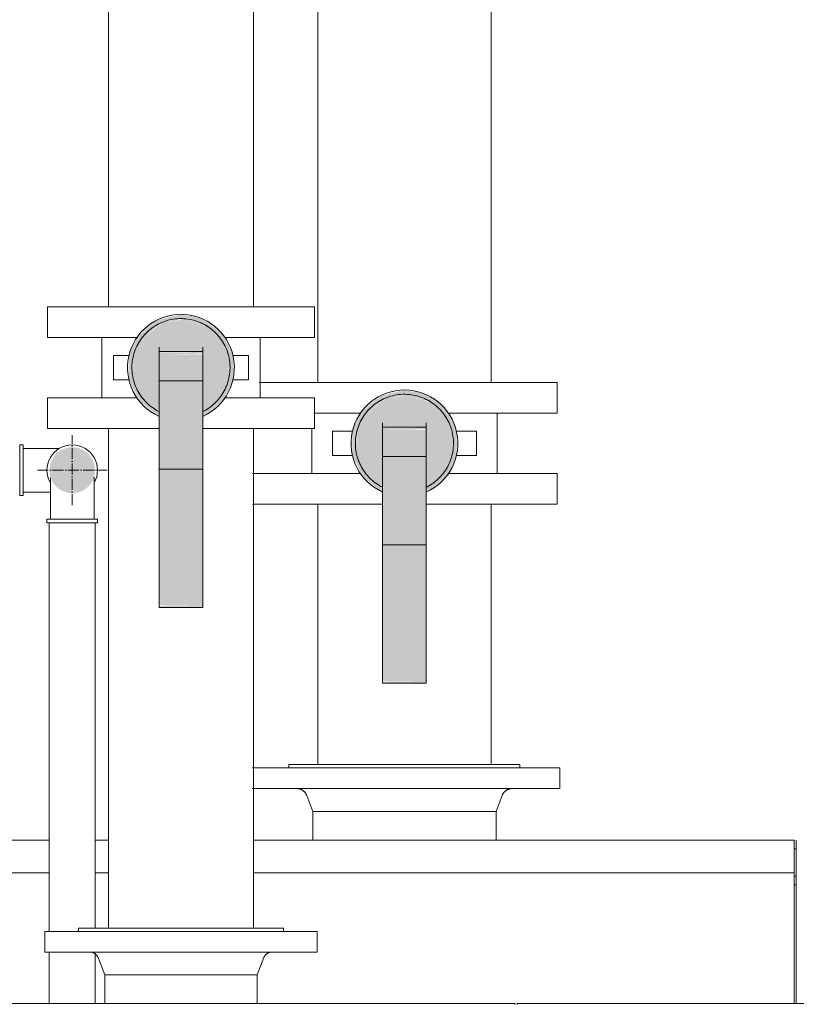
# Model space of a CAD drawing. Header units: metres. Extents: x -54598 to 1827199, y -329446 to -256744.
# Tile 164 of 256: x 115032 to 117882, y -300420 to -296808. Entities that reach past the tile are written whole.
import ezdxf

# ---------------------------------------------------------------- set-up
doc = ezdxf.new("R2010")
doc.units = ezdxf.units.M
doc.linetypes.add('ADSK_Осевая', pattern=[14, 10, -2, 0, -2])
for name, color, linetype, lineweight in [('M-EQPM', 7, 'Continuous', 20), ('P-PIPE', 7, 'Continuous', 20), ('P-PIPE-CNTR', 7, 'ADSK_Осевая', 20)]:
    doc.layers.add(name, color=color, linetype=linetype, lineweight=lineweight)
doc.styles.add('ISO_1.0', font='isocpeur.ttf')

# ---------------------------------------------------------------- blocks, each defined once
blk = doc.blocks.new('PREXTHERM RSW 1890 - PREXTHERM RSW 1890-566327-Разрез 5')
at = {"layer": 'M-EQPM'}
for p, q in [((-8994.79, 1727.04), (-8712.59, 1727.04)), ((-8961.09, 1730.04), (-8961.09, 1727.04)), ((-8961.09, 1730.04), (-8749.09, 1730.04)), ((-8749.09, 1727.04), (-8749.09, 1730.04)), ((-8712.59, 1708.04), (-8712.59, 1727.04)), ((-8994.79, 1708.04), (-8712.59, 1708.04)), ((-8944.66, 1701.5), (-8939.26, 1687.04)), ((-8770.93, 1687.04), (-8765.52, 1701.5)), ((-8770.93, 1687.04), (-8939.26, 1687.04)), ((-8939.24, 1687.04), (-8939.24, 1660.8)), ((-8934.17, 1687.04), (-8919.57, 1687.04)), ((-8919.56, 1687.04), (-8897.18, 1687.04)), ((-8897.17, 1687.04), (-8869.71, 1687.04)), ((-8869.71, 1687.04), (-8840.48, 1687.04)), ((-8840.48, 1687.04), (-8813.02, 1687.04)), ((-8813.01, 1687.04), (-8790.63, 1687.04)), ((-8790.62, 1687.04), (-8776.02, 1687.04)), ((-8770.94, 1660.8), (-8770.94, 1687.04)), ((-9180.97, 1660.8), (-9481.09, 1660.8)), ((-9126.58, 1660.8), (-9138.67, 1660.8)), ((-8497.59, 1660.8), (-8993.58, 1660.8)), ((-8497.59, 1660.8), (-8497.59, 1660)), ((-8497.59, 1660), (-8497.59, 1631.59)), ((-8495.6, 1660), (-8495.6, 1660.8)), ((-8495.6, 1631.59), (-8495.6, 1660)), ((-8495.6, 1652.64), (-8497.59, 1652.64)), ((-9180.97, 1630.8), (-9481.09, 1630.8)), ((-9481.09, 1630.8), (-9180.97, 1630.8)), ((-9126.58, 1630.8), (-9138.67, 1630.8)), ((-9138.67, 1630.8), (-9126.58, 1630.8)), ((-8497.59, 1630.8), (-8993.58, 1630.8)), ((-8993.58, 1630.8), (-8497.59, 1630.8)), ((-8497.59, 1631.59), (-8497.59, 1630.8)), ((-8497.59, 1630.8), (-8497.59, 1630)), ((-8497.59, 1630), (-8497.59, 1510.57)), ((-8495.6, 1627.64), (-8497.59, 1627.64)), ((-8495.6, 1630.8), (-8495.6, 1631.59)), ((-8495.6, 1630), (-8495.6, 1630.8)), ((-8495.6, 1510.57), (-8495.6, 1630)), ((-8495.6, 1619.8), (-8497.59, 1619.8))]:
    blk.add_line(p, q, dxfattribs=at)
at = {"layer": 'M-EQPM', "flags": 128}
for points in [[(-8944.66, 1701.5), (-8944.81, 1701.87), (-8944.97, 1702.24), (-8945.15, 1702.6), (-8945.34, 1702.95), (-8945.55, 1703.29), (-8945.76, 1703.63), (-8946, 1703.95), (-8946.24, 1704.27), (-8946.5, 1704.58), (-8946.77, 1704.87), (-8947.05, 1705.16), (-8947.34, 1705.43), (-8947.64, 1705.69), (-8947.95, 1705.94), (-8948.28, 1706.18), (-8948.61, 1706.4), (-8948.95, 1706.61), (-8949.3, 1706.81), (-8949.65, 1706.99), (-8950.02, 1707.16), (-8950.39, 1707.31), (-8950.76, 1707.45), (-8951.14, 1707.57), (-8951.53, 1707.68), (-8951.92, 1707.77), (-8952.31, 1707.85), (-8952.7, 1707.91), (-8953.1, 1707.96), (-8953.5, 1707.99), (-8953.9, 1708), (-8954.03, 1708)], [(-8756.16, 1708), (-8756.56, 1707.99), (-8756.95, 1707.97), (-8757.35, 1707.93), (-8757.75, 1707.87), (-8758.14, 1707.8), (-8758.53, 1707.71), (-8758.92, 1707.61), (-8759.3, 1707.49), (-8759.68, 1707.36), (-8760.05, 1707.21), (-8760.41, 1707.05), (-8760.77, 1706.87), (-8761.12, 1706.68), (-8761.47, 1706.47), (-8761.8, 1706.25), (-8762.13, 1706.02), (-8762.44, 1705.78), (-8762.75, 1705.52), (-8763.04, 1705.25), (-8763.33, 1704.97), (-8763.6, 1704.67), (-8763.86, 1704.37), (-8764.11, 1704.06), (-8764.35, 1703.74), (-8764.57, 1703.4), (-8764.78, 1703.06), (-8764.98, 1702.71), (-8765.16, 1702.36), (-8765.32, 1701.99), (-8765.48, 1701.62), (-8765.52, 1701.5)]]:
    blk.add_lwpolyline(points, dxfattribs=at)
blk = doc.blocks.new('Tecofi_VPI4448-02_Затвор дисковый поворотный с ручкой - Затвор дисковый поворотный_VPI 4448-02-733563-Разрез 5')
at = {"layer": 'P-PIPE'}
h = blk.add_hatch(color=37, dxfattribs=at)
h.paths.add_polyline_path([(-8902.86, 2013.74), (-8903.36, 2026.73), (-8903.5, 2024.58), (-8903.17, 2019.16)])
h.paths.add_polyline_path([(-8893.4, 1994.09), (-8902, 2011.11), (-8898.34, 2002.14), (-8895.77, 1997.83), (-8894.06, 1995.15)])
h.paths.add_polyline_path([(-8876.35, 1980.5), (-8890.02, 1990.69), (-8883.02, 1984.57), (-8876.59, 1980.64)])
h.paths.add_polyline_path([(-8875.09, 1980.03), (-8875.09, 1980.21), (-8876.35, 1980.5)])
h.paths.add_polyline_path([(-8902.86, 2035.55), (-8894.64, 2052.62), (-8899.09, 2045.61), (-8901.19, 2040.46), (-8902.07, 2037.9)])
h.paths.add_polyline_path([(-8893.4, 2055.19), (-8880.5, 2066.12), (-8885.44, 2062.75), (-8890.8, 2057.85), (-8893.2, 2055.4)])
h.paths.add_polyline_path([(-8876.35, 2068.79), (-8861.84, 2072.67), (-8865.11, 2072.4), (-8874.03, 2069.64)])
h = blk.add_hatch(color=37, dxfattribs=at)
h.paths.add_polyline_path([(-8865.91, 2068.06), (-8865.37, 2067.81), (-8865.37, 2068.14)])
h.paths.add_polyline_path([(-8875.09, 1980.21), (-8875.54, 1984.91), (-8883.13, 1989.96), (-8888.26, 1994.59), (-8889.91, 1996.6), (-8892.17, 1999.66), (-8895.07, 2005.39), (-8898.06, 2011.58), (-8900.09, 2024.64), (-8899.19, 2030.14), (-8897.19, 2039.68), (-8891.19, 2051.07), (-8887.75, 2055.39), (-8880.43, 2061.41), (-8868.98, 2067.35), (-8858.82, 2069.18), (-8855.09, 2069.64), (-8855.09, 2073.64), (-8877.09, 2068.2), (-8893.77, 2054.43), (-8902.86, 2035.55), (-8902.86, 2013.74), (-8893.2, 1993.93), (-8876.35, 1980.5)])
h = blk.add_hatch(color=37, dxfattribs=at)
h.paths.add_polyline_path([(-8875.09, 1985.91), (-8875.09, 1986), (-8876.35, 1986.09)])
h.paths.add_polyline_path([(-8899.65, 2024.03), (-8898.93, 2025.26), (-8899.63, 2024.09)])
h.paths.add_polyline_path([(-8855.09, 2069.14), (-8855.09, 2069.64), (-8856.89, 2069.16)])
h = blk.add_hatch(color=37, dxfattribs=at)
h.paths.add_polyline_path([(-8877.98, 1986.32), (-8877.09, 1986.54), (-8893.2, 2002.64), (-8899.09, 2024.64), (-8899.65, 2024.03), (-8899.09, 2017.49), (-8897.44, 2010.49), (-8891.51, 1998.35), (-8885, 1991.43), (-8878.32, 1986.54)])
h.paths.add_polyline_path([(-8875.09, 1984.67), (-8875.09, 1985.91), (-8877.09, 1985.81), (-8875.54, 1984.91)])
h.paths.add_polyline_path([(-8861.89, 2068.63), (-8862.13, 2068.96), (-8865.91, 2068.06)])
h.paths.add_polyline_path([(-8877.63, 2062.96), (-8870.29, 2064.57), (-8855.09, 2069.14), (-8861.84, 2068.64), (-8870.29, 2066.55), (-8872.34, 2066.09), (-8875.54, 2064.38)])
h.paths.add_polyline_path([(-8899.65, 2024.03), (-8897.62, 2030.14), (-8892.9, 2046.94), (-8877.63, 2062.96), (-8882.77, 2059.7), (-8888.25, 2054.67), (-8895.23, 2044.54), (-8896.48, 2041.14), (-8898.24, 2036.5), (-8898.9, 2031.81), (-8899.65, 2024.64)])
for points in [[(-8875.09, 1986), (-8875.09, 2043.34), (-8855.09, 2043.34), (-8855.09, 2068.64), (-8877.09, 2062.75), (-8893.2, 2046.64), (-8899.09, 2024.64), (-8893.2, 2002.64), (-8877.09, 1986.54)], [(-8835.09, 1980.21), (-8833.07, 1981.11), (-8816.78, 1994.09), (-8807.32, 2013.74), (-8807.32, 2035.55), (-8816.99, 2055.36), (-8833.83, 2068.79), (-8855.09, 2073.64), (-8855.09, 2069.64), (-8850.99, 2069.14), (-8837.41, 2065.86), (-8828.88, 2060.74), (-8821.91, 2054.67), (-8820.27, 2052.68), (-8818.02, 2049.62), (-8815.11, 2043.89), (-8812.12, 2037.71), (-8810.09, 2024.64), (-8810.54, 2021.77), (-8813, 2009.61), (-8818.74, 1998.62), (-8822.44, 1993.9), (-8829.76, 1987.88), (-8835.09, 1984.67), (-8835.09, 1980.45)], [(-8835.09, 1986), (-8833.07, 1986.57), (-8816.99, 2002.64), (-8811.09, 2024.64), (-8816.99, 2046.64), (-8833.09, 2062.75), (-8855.09, 2068.64), (-8855.09, 2043.34), (-8835.09, 2043.34), (-8835.09, 1990)], [(-8835.09, 2039.59), (-8835.09, 2043.34), (-8875.09, 2043.34), (-8875.09, 2039.59)], [(-8835.09, 2038.94), (-8835.09, 2039.59), (-8875.09, 2039.59), (-8875.09, 2038.94)], [(-8875.09, 2036.95), (-8835.09, 2037.45), (-8835.09, 2038.94), (-8875.09, 2038.64), (-8875.09, 2037.45)], [(-8835.09, 2012.64), (-8835.09, 2036.95), (-8875.09, 2036.95), (-8875.09, 2012.64)], [(-8835.09, 1931.64), (-8835.09, 2012.64), (-8875.09, 2012.64), (-8875.09, 1931.64)], [(-8875.09, 1806.64), (-8835.09, 1806.64), (-8835.09, 1931.64), (-8875.09, 1931.64), (-8875.09, 1914.97)], [(-8835.09, 1804.64), (-8835.09, 1806.64), (-8875.09, 1806.13), (-8875.09, 1804.64)]]:
    blk.add_hatch(color=37, dxfattribs=at).paths.add_polyline_path(points)
h = blk.add_hatch(color=37, dxfattribs=at)
h.paths.add_polyline_path([(-8835.09, 1984.67), (-8833.07, 1986.24), (-8835.09, 1985.92), (-8835.09, 1984.73)])
h.paths.add_polyline_path([(-8810.54, 2025.25), (-8811.09, 2031.8), (-8812.74, 2038.79), (-8818.68, 2050.94), (-8825.19, 2057.85), (-8832.21, 2062.97), (-8833.07, 2062.72), (-8816.99, 2046.64), (-8811.09, 2024.64)])
h.paths.add_polyline_path([(-8832.55, 1986.32), (-8827.42, 1989.59), (-8822.44, 1993.9), (-8814.95, 2004.74), (-8813.71, 2008.14), (-8811.95, 2012.79), (-8811.29, 2017.48), (-8810.54, 2024.64), (-8811.09, 2023.81), (-8812.57, 2019.14), (-8817.29, 2002.34), (-8833.07, 1986.53)])
h.paths.add_polyline_path([(-8832.21, 2062.97), (-8837.41, 2065.86), (-8852.33, 2069.43), (-8855.09, 2069.35), (-8855.09, 2068.64), (-8833.07, 2063.09)])
h = blk.add_hatch(color=37, dxfattribs=at)
h.paths.add_polyline_path([(-8832.62, 1981.46), (-8824.75, 1986.54), (-8819.39, 1991.43), (-8818.84, 1992.45), (-8832.59, 1981.48)])
h.paths.add_polyline_path([(-8815.54, 1996.67), (-8811.09, 2003.68), (-8808.99, 2008.83), (-8808.45, 2011.39), (-8814.52, 1998.79)])
h.paths.add_polyline_path([(-8807.32, 2017.19), (-8806.68, 2024.71), (-8807.32, 2026.73), (-8807.32, 2019.19)])
h.paths.add_polyline_path([(-8807.32, 2035.55), (-8811.09, 2045.6), (-8814.42, 2051.46), (-8815.41, 2052.34), (-8808.19, 2037.34)])
h.paths.add_polyline_path([(-8816.78, 2055.19), (-8824.76, 2062.75), (-8829.57, 2066.17), (-8831.72, 2067.11), (-8816.99, 2055.36)])
h.paths.add_polyline_path([(-8833.83, 2068.79), (-8845.07, 2072.4), (-8848.35, 2072.1), (-8837.57, 2069.64)])
h = blk.add_hatch(color=37, dxfattribs=at)
h.paths.add_polyline_path([(-8834.13, 1985.26), (-8831.94, 1986.32), (-8833.16, 1985.92), (-8833.83, 1985.46)])
h.paths.add_polyline_path([(-8817.17, 2001.1), (-8815.99, 2002.64), (-8816.78, 2001.73), (-8816.99, 2001.39)])
h.paths.add_polyline_path([(-8810.54, 2022.99), (-8810.32, 2025.49), (-8810.54, 2024.41)])
h.paths.add_polyline_path([(-8815.42, 2044.52), (-8816.78, 2047.8), (-8816.25, 2046.64), (-8815.85, 2045.39)])
h.paths.add_polyline_path([(-8831.48, 2062.51), (-8833.09, 2063.75), (-8832.21, 2062.97), (-8831.87, 2062.75)])
h.paths.add_polyline_path([(-8833.09, 2062.75), (-8833.62, 2063.17), (-8833.83, 2062.95)])
at = {"layer": 'P-PIPE', "color": 1}
for p, q in [((-8770.09, 1996.89), (-8770.09, 2052.39)), ((-8875.09, 2039.59), (-8875.09, 2043.34)), ((-8835.09, 2043.34), (-8835.09, 2039.59)), ((-8940.09, 2038.31), (-8940.09, 1996.89)), ((-8921.09, 2035.74), (-8921.09, 2013.54)), ((-8921.09, 2035.74), (-8906.09, 2035.74)), ((-8906.09, 2035.74), (-8902.72, 2035.74)), ((-8875.09, 2038.94), (-8875.09, 2039.59)), ((-8835.09, 2039.59), (-8875.09, 2039.59)), ((-8875.09, 2036.95), (-8875.09, 2038.94)), ((-8875.09, 2012.64), (-8875.09, 2036.95)), ((-8835.09, 2039.59), (-8835.09, 2038.94)), ((-8835.09, 2038.94), (-8835.09, 2036.95)), ((-8835.09, 2036.95), (-8835.09, 2012.64)), ((-8807.47, 2035.74), (-8804.09, 2035.74)), ((-8804.09, 2035.74), (-8789.09, 2035.74)), ((-8789.09, 2013.54), (-8789.09, 2035.74)), ((-8906.09, 2013.54), (-8921.09, 2013.54)), ((-8902.72, 2013.54), (-8906.09, 2013.54)), ((-8875.09, 1931.64), (-8875.09, 2012.64)), ((-8835.09, 2012.64), (-8875.09, 2012.64)), ((-8835.09, 2012.64), (-8835.09, 1931.64)), ((-8804.09, 2013.54), (-8807.47, 2013.54)), ((-8789.09, 2013.54), (-8804.09, 2013.54)), ((-8875.09, 1806.64), (-8875.09, 1931.64)), ((-8875.09, 1931.64), (-8835.09, 1931.64)), ((-8835.09, 1931.64), (-8835.09, 1806.64)), ((-8875.09, 1804.64), (-8875.09, 1806.64)), ((-8835.09, 1806.64), (-8835.09, 1804.64)), ((-8875.09, 1804.64), (-8835.09, 1804.64))]:
    blk.add_line(p, q, dxfattribs=at)
at = {"layer": 'P-PIPE', "color": 1, "flags": 128}
for points in [[(-8855.09, 2069.64), (-8856.89, 2069.61), (-8858.69, 2069.5), (-8860.48, 2069.32), (-8862.26, 2069.07), (-8864.03, 2068.75), (-8865.79, 2068.35), (-8867.53, 2067.89), (-8869.25, 2067.36), (-8870.95, 2066.76), (-8872.62, 2066.09), (-8874.26, 2065.36), (-8875.87, 2064.56), (-8877.45, 2063.7), (-8879, 2062.77), (-8880.5, 2061.78), (-8881.97, 2060.74), (-8883.39, 2059.63), (-8884.77, 2058.47), (-8886.09, 2057.26), (-8887.37, 2056), (-8888.6, 2054.68), (-8889.78, 2053.32), (-8890.9, 2051.91), (-8891.96, 2050.45), (-8892.96, 2048.96), (-8893.9, 2047.42), (-8894.78, 2045.85), (-8895.6, 2044.25), (-8896.35, 2042.61), (-8897.04, 2040.95), (-8897.65, 2039.26), (-8898.2, 2037.55), (-8898.69, 2035.81), (-8899.1, 2034.06), (-8899.44, 2032.29), (-8899.71, 2030.51), (-8899.91, 2028.72), (-8900.04, 2026.93), (-8900.09, 2025.13), (-8900.07, 2023.33), (-8899.99, 2021.53), (-8899.83, 2019.74), (-8899.59, 2017.95), (-8899.29, 2016.18), (-8898.92, 2014.42), (-8898.47, 2012.68), (-8897.96, 2010.95), (-8897.38, 2009.25), (-8896.73, 2007.57), (-8896.01, 2005.92), (-8895.23, 2004.3), (-8894.38, 2002.71), (-8893.48, 2001.15), (-8892.51, 1999.64), (-8891.48, 1998.16), (-8890.39, 1996.73), (-8889.24, 1995.34), (-8888.04, 1994), (-8886.79, 1992.7), (-8885.49, 1991.46), (-8884.14, 1990.27), (-8882.74, 1989.14), (-8881.3, 1988.06), (-8879.81, 1987.04), (-8878.29, 1986.08), (-8876.73, 1985.19), (-8875.14, 1984.35)], [(-8835.09, 1984.34), (-8834.31, 1984.73), (-8832.73, 1985.59), (-8831.19, 1986.52), (-8829.68, 1987.5), (-8828.22, 1988.55), (-8826.8, 1989.65), (-8825.42, 1990.81), (-8824.09, 1992.03), (-8822.81, 1993.29), (-8821.58, 1994.61), (-8820.41, 1995.97), (-8819.29, 1997.38), (-8818.23, 1998.84), (-8817.23, 2000.33), (-8816.29, 2001.86), (-8815.41, 2003.43), (-8814.59, 2005.04), (-8813.84, 2006.67), (-8813.15, 2008.34), (-8812.53, 2010.03), (-8811.98, 2011.74), (-8811.5, 2013.48), (-8811.09, 2015.23), (-8810.75, 2016.99), (-8810.48, 2018.77), (-8810.28, 2020.56), (-8810.15, 2022.36), (-8810.1, 2024.16), (-8810.11, 2025.96), (-8810.2, 2027.76), (-8810.36, 2029.55), (-8810.59, 2031.33), (-8810.9, 2033.11), (-8811.27, 2034.87), (-8811.71, 2036.61), (-8812.23, 2038.34), (-8812.81, 2040.04), (-8813.46, 2041.72), (-8814.17, 2043.37), (-8814.96, 2044.99), (-8815.8, 2046.58), (-8816.71, 2048.13), (-8817.68, 2049.65), (-8818.71, 2051.13), (-8819.8, 2052.56), (-8820.94, 2053.95), (-8822.14, 2055.29), (-8823.39, 2056.58), (-8824.7, 2057.83), (-8826.05, 2059.02), (-8827.45, 2060.15), (-8828.89, 2061.23), (-8830.37, 2062.24), (-8831.9, 2063.2), (-8833.46, 2064.1), (-8835.05, 2064.93), (-8836.68, 2065.7), (-8838.34, 2066.41), (-8840.02, 2067.04), (-8841.73, 2067.61), (-8843.46, 2068.11), (-8845.2, 2068.54), (-8846.97, 2068.9), (-8848.74, 2069.19), (-8850.53, 2069.41), (-8852.32, 2069.56), (-8854.12, 2069.63), (-8855.09, 2069.64)]]:
    blk.add_lwpolyline(points, dxfattribs=at)
at = {"layer": 'P-PIPE', "color": 1}
for radius, start, end in [(49, 90, 245.81005), (45, 90, 92.40169), (49, 294.18995, 90), (45, 88.69128, 90), (45, 117.95382, 122.58795), (45, 57.98124, 61.82892), (45, 148.09931, 151.61524), (45, 26.49899, 31.71081), (45, 177.79535, 182.23716), (45, 357.79535, 2.23716), (45, 206.49899, 211.71081), (45, 328.09931, 331.61524), (45, 237.98124, 241.82892), (45, 297.95382, 302.58795)]:
    blk.add_arc((-8855.09, 2024.64), radius, start, end, dxfattribs=at)
blk = doc.blocks.new('VM_Фланец_ГОСТ 332591 - VM_Фланец_ГОСТ 33259-2015-733568-Разрез 5')
at = {"layer": 'P-PIPE'}
for p, q in [((-8988.28, 2080.39), (-8715.09, 2080.39)), ((-8715.09, 2052.39), (-8715.09, 2080.39)), ((-8894.96, 2052.39), (-8938.29, 2052.39)), ((-8715.09, 2052.39), (-8814.85, 2052.39))]:
    blk.add_line(p, q, dxfattribs=at)
blk = doc.blocks.new('VM_Фланец_ГОСТ 332591 - VM_Фланец_ГОСТ 33259-2015-V5-Разрез 5')
at = {"layer": 'P-PIPE'}
for p, q in [((-8994.61, 1996.89), (-8895.34, 1996.89)), ((-8815.22, 1996.89), (-8715.09, 1996.89)), ((-8715.09, 1968.89), (-8715.09, 1996.89)), ((-8875.25, 1968.89), (-8994.61, 1968.89)), ((-8715.09, 1968.89), (-8834.93, 1968.89))]:
    blk.add_line(p, q, dxfattribs=at)
blk = doc.blocks.new('PREXTHERM RSW 1250 - PREXTHERM RSW 1250-733596-Разрез 5')
at = {"layer": 'M-EQPM'}
for p, q in [((-9185.08, 1577), (-9185.08, 1558)), ((-9185.08, 1577), (-8935.08, 1577)), ((-9154.08, 1580), (-9154.08, 1577)), ((-9154.08, 1580), (-8966.08, 1580)), ((-8966.08, 1577), (-8966.08, 1580)), ((-8935.08, 1558), (-8935.08, 1577)), ((-9185.08, 1558), (-8935.08, 1558)), ((-9136.1, 1552.89), (-9129.93, 1537)), ((-8990.23, 1537), (-8984.06, 1552.89)), ((-9129.93, 1537), (-9129.93, 1510.8)), ((-9129.93, 1537), (-8990.23, 1537)), ((-9129.93, 1537), (-8990.23, 1537)), ((-8990.23, 1510.8), (-8990.23, 1537)), ((-8753.58, 1510.8), (-9763.58, 1510.8)), ((-8753.58, 1510.8), (-8753.58, 1510)), ((-7741.58, 1510.8), (-8751.58, 1510.8)), ((-8751.58, 1510), (-8751.58, 1510.8))]:
    blk.add_line(p, q, dxfattribs=at)
at = {"layer": 'M-EQPM', "flags": 128}
for points in [[(-9136.1, 1552.89), (-9136.22, 1553.19), (-9136.35, 1553.48), (-9136.5, 1553.77), (-9136.65, 1554.05), (-9136.82, 1554.32), (-9137, 1554.58), (-9137.19, 1554.84), (-9137.39, 1555.09), (-9137.6, 1555.34), (-9137.81, 1555.57), (-9138.04, 1555.8), (-9138.28, 1556.01), (-9138.52, 1556.22), (-9138.77, 1556.41), (-9139.03, 1556.6), (-9139.3, 1556.78), (-9139.58, 1556.94), (-9139.86, 1557.09), (-9140.14, 1557.24), (-9140.44, 1557.37), (-9140.73, 1557.49), (-9141.03, 1557.59), (-9141.34, 1557.69), (-9141.65, 1557.77), (-9141.96, 1557.84), (-9142.28, 1557.9), (-9142.59, 1557.94), (-9142.91, 1557.97), (-9143.23, 1557.99)], [(-8976.92, 1557.99), (-8977.24, 1557.97), (-8977.56, 1557.94), (-8977.88, 1557.9), (-8978.19, 1557.84), (-8978.5, 1557.77), (-8978.81, 1557.69), (-8979.12, 1557.59), (-8979.42, 1557.49), (-8979.72, 1557.37), (-8980.01, 1557.24), (-8980.3, 1557.1), (-8980.58, 1556.94), (-8980.85, 1556.78), (-8981.12, 1556.6), (-8981.38, 1556.42), (-8981.63, 1556.22), (-8981.88, 1556.01), (-8982.11, 1555.8), (-8982.34, 1555.57), (-8982.56, 1555.34), (-8982.77, 1555.1), (-8982.97, 1554.85), (-8983.16, 1554.59), (-8983.33, 1554.32), (-8983.5, 1554.05), (-8983.66, 1553.77), (-8983.8, 1553.49), (-8983.94, 1553.19), (-8984.06, 1552.9), (-8984.06, 1552.89)]]:
    blk.add_lwpolyline(points, dxfattribs=at)
blk = doc.blocks.new('Tecofi_VPI4448-02_Затвор дисковый поворотный с ручкой - Затвор дисковый поворотный_VPI 4448-02-733597-Разрез 5')
at = {"layer": 'P-PIPE'}
h = blk.add_hatch(color=37, dxfattribs=at)
h.paths.add_polyline_path([(-9107.85, 2083.15), (-9108.14, 2099.4), (-9108.49, 2093.99), (-9108.16, 2088.57)])
h.paths.add_polyline_path([(-9098.39, 2063.5), (-9106.99, 2080.52), (-9103.33, 2071.56), (-9100.75, 2067.24), (-9099.05, 2064.56)])
h.paths.add_polyline_path([(-9081.34, 2049.91), (-9095.01, 2060.11), (-9088.01, 2053.99), (-9081.58, 2050.06)])
h.paths.add_polyline_path([(-9080.08, 2049.45), (-9080.08, 2049.62), (-9081.34, 2049.91)])
h.paths.add_polyline_path([(-9107.85, 2104.96), (-9099.63, 2122.03), (-9104.08, 2115.02), (-9106.18, 2109.87), (-9107.05, 2107.31)])
h.paths.add_polyline_path([(-9098.39, 2124.61), (-9082.58, 2137.22), (-9090.42, 2132.16), (-9095.78, 2127.26), (-9098.18, 2124.82)])
h.paths.add_polyline_path([(-9081.34, 2138.2), (-9066.83, 2142.08), (-9070.26, 2141.77), (-9080.54, 2138.5)])
h = blk.add_hatch(color=37, dxfattribs=at)
h.paths.add_polyline_path([(-9070.89, 2137.47), (-9070.26, 2137.24), (-9070.36, 2137.55)])
h.paths.add_polyline_path([(-9080.08, 2049.62), (-9080.53, 2054.32), (-9088.12, 2059.37), (-9093.25, 2064), (-9094.9, 2066.02), (-9097.15, 2069.07), (-9100.06, 2074.81), (-9103.34, 2082.61), (-9105.08, 2094.06), (-9104.18, 2099.56), (-9102.17, 2109.09), (-9096.17, 2120.48), (-9092.73, 2124.8), (-9085.41, 2130.82), (-9073.96, 2136.76), (-9063.8, 2138.6), (-9060.08, 2139.06), (-9060.08, 2143.06), (-9082.08, 2137.61), (-9098.76, 2123.84), (-9107.85, 2104.96), (-9107.59, 2082.61), (-9098.18, 2063.34), (-9081.34, 2049.91)])
for points in [[(-9040.08, 2049.62), (-9038.08, 2050.5), (-9021.4, 2064.27), (-9012.31, 2083.15), (-9012.31, 2104.96), (-9021.97, 2124.77), (-9040.1, 2138.5), (-9060.08, 2143.06), (-9060.08, 2139.06), (-9059.3, 2138.85), (-9053.05, 2138.31), (-9042.4, 2135.27), (-9033.87, 2130.15), (-9026.91, 2124.11), (-9025.26, 2122.09), (-9022.82, 2118.73), (-9020.1, 2113.31), (-9017.11, 2107.12), (-9015.08, 2094.06), (-9015.52, 2091.18), (-9017.98, 2079.02), (-9023.99, 2067.63), (-9027.43, 2063.31), (-9034.75, 2057.29), (-9040.08, 2054.08), (-9040.08, 2049.86)], [(-9080.08, 2055.41), (-9080.08, 2112.75), (-9060.08, 2112.75), (-9060.08, 2138.06), (-9082.08, 2132.16), (-9098.18, 2116.06), (-9104.08, 2094.06), (-9098.18, 2072.06), (-9082.08, 2055.95)], [(-9040.08, 2055.41), (-9038.08, 2055.95), (-9021.97, 2072.06), (-9016.08, 2094.06), (-9021.97, 2116.06), (-9038.08, 2132.16), (-9060.08, 2138.06), (-9060.08, 2112.75), (-9040.08, 2112.75), (-9040.08, 2059.41)], [(-9040.08, 2109), (-9040.08, 2112.75), (-9080.08, 2112.75), (-9080.08, 2109), (-9070.26, 2109)], [(-9080.08, 2108.35), (-9040.08, 2108.35), (-9040.08, 2109), (-9080.08, 2109)], [(-9070.26, 2106.36), (-9040.08, 2106.86), (-9040.08, 2108.35), (-9080.08, 2108.05), (-9080.08, 2106.36)], [(-9040.08, 2082.06), (-9040.08, 2106.36), (-9080.08, 2106.36), (-9080.08, 2082.06), (-9070.26, 2082.06)], [(-9040.08, 2001.06), (-9040.08, 2082.06), (-9080.08, 2082.06), (-9080.08, 2001.06), (-9070.26, 2001.06)], [(-9070.26, 1876.06), (-9040.08, 1876.06), (-9040.08, 2001.06), (-9080.08, 2001.06), (-9080.08, 1876.06)], [(-9040.08, 1874.06), (-9040.08, 1876.06), (-9080.08, 1875.54), (-9080.08, 1874.06), (-9070.26, 1874.06)]]:
    blk.add_hatch(color=37, dxfattribs=at).paths.add_polyline_path(points)
h = blk.add_hatch(color=37, dxfattribs=at)
h.paths.add_polyline_path([(-9037.61, 2050.87), (-9029.74, 2055.95), (-9024.38, 2060.85), (-9023.83, 2061.86), (-9037.58, 2050.9)])
h.paths.add_polyline_path([(-9020.53, 2066.08), (-9016.08, 2073.09), (-9013.98, 2078.24), (-9013.44, 2080.8), (-9019.4, 2068.42)])
h.paths.add_polyline_path([(-9012.31, 2086.6), (-9011.67, 2094.12), (-9012.31, 2099.51), (-9012.31, 2088.6)])
h.paths.add_polyline_path([(-9012.31, 2104.96), (-9016.08, 2115.02), (-9019.4, 2120.87), (-9020.39, 2121.75), (-9013.17, 2106.75)])
h.paths.add_polyline_path([(-9021.77, 2124.61), (-9029.74, 2132.16), (-9034.56, 2135.58), (-9036.71, 2136.52), (-9021.97, 2124.77)])
h.paths.add_polyline_path([(-9038.82, 2138.2), (-9050.06, 2141.81), (-9053.33, 2141.52), (-9040.1, 2138.5)])
h = blk.add_hatch(color=37, dxfattribs=at)
h.paths.add_polyline_path([(-9080.08, 2055.32), (-9080.08, 2055.41), (-9081.34, 2055.5)])
h.paths.add_polyline_path([(-9104.64, 2093.44), (-9103.92, 2094.67), (-9104.61, 2093.5)])
h.paths.add_polyline_path([(-9060.08, 2138.55), (-9060.08, 2139.06), (-9061.88, 2138.57)])
h = blk.add_hatch(color=37, dxfattribs=at)
h.paths.add_polyline_path([(-9082.96, 2055.73), (-9082.08, 2055.95), (-9098.18, 2072.06), (-9104.08, 2094.06), (-9104.64, 2093.44), (-9104.08, 2086.9), (-9102.43, 2079.91), (-9096.5, 2067.76), (-9089.98, 2060.85), (-9083.31, 2055.95)])
h.paths.add_polyline_path([(-9080.08, 2054.08), (-9080.08, 2055.32), (-9082.08, 2055.22), (-9080.53, 2054.32)])
h.paths.add_polyline_path([(-9066.88, 2138.04), (-9067.12, 2138.37), (-9070.26, 2137.56)])
h.paths.add_polyline_path([(-9082.62, 2132.38), (-9075.27, 2133.98), (-9060.08, 2138.55), (-9066.82, 2138.06), (-9075.27, 2135.96), (-9077.32, 2135.5), (-9080.53, 2133.79)])
h.paths.add_polyline_path([(-9104.64, 2093.44), (-9102.61, 2099.56), (-9097.89, 2116.35), (-9082.62, 2132.38), (-9087.76, 2129.11), (-9092.73, 2124.8), (-9100.22, 2113.96), (-9101.47, 2110.55), (-9103.22, 2105.91), (-9103.88, 2101.22), (-9104.64, 2094.06)])
h = blk.add_hatch(color=37, dxfattribs=at)
h.paths.add_polyline_path([(-9040.08, 2054.08), (-9037.54, 2055.73), (-9040.08, 2055.33), (-9040.08, 2054.14)])
h.paths.add_polyline_path([(-9015.52, 2094.67), (-9016.08, 2101.21), (-9017.73, 2108.2), (-9023.66, 2120.35), (-9030.17, 2127.26), (-9037.19, 2132.38), (-9038.08, 2132.16), (-9021.97, 2116.06), (-9016.08, 2094.06), (-9015.54, 2094.64)])
h.paths.add_polyline_path([(-9037.54, 2055.73), (-9032.4, 2059), (-9027.43, 2063.31), (-9019.94, 2074.15), (-9018.69, 2077.56), (-9016.94, 2082.2), (-9016.27, 2086.89), (-9015.52, 2094.06), (-9016.08, 2093.22), (-9017.55, 2088.56), (-9022.27, 2071.76), (-9038.08, 2055.95)])
h.paths.add_polyline_path([(-9037.19, 2132.38), (-9042.4, 2135.27), (-9057.31, 2138.85), (-9060.08, 2138.5), (-9060.08, 2138.06), (-9038.08, 2132.51)])
h = blk.add_hatch(color=37, dxfattribs=at)
h.paths.add_polyline_path([(-9039.11, 2054.67), (-9036.93, 2055.73), (-9038.14, 2055.33), (-9038.82, 2054.87)])
h.paths.add_polyline_path([(-9022.15, 2070.51), (-9020.97, 2072.06), (-9021.77, 2071.14), (-9021.97, 2070.81)])
h.paths.add_polyline_path([(-9015.52, 2092.4), (-9015.31, 2094.9), (-9015.52, 2093.82)])
h.paths.add_polyline_path([(-9020.4, 2113.93), (-9021.77, 2117.22), (-9021.24, 2116.06), (-9020.83, 2114.8)])
h.paths.add_polyline_path([(-9036.47, 2131.92), (-9038.08, 2133.16), (-9037.19, 2132.38), (-9036.85, 2132.16)])
h.paths.add_polyline_path([(-9038.08, 2132.16), (-9038.61, 2132.58), (-9038.82, 2132.36)])
at = {"layer": 'P-PIPE', "color": 1}
for p, q in [((-9132.58, 2121.81), (-9132.58, 2066.31)), ((-8987.58, 2066.31), (-8987.58, 2121.81)), ((-9122.08, 2105.16), (-9122.08, 2082.96)), ((-9122.08, 2105.16), (-9107.71, 2105.16)), ((-9080.08, 2109), (-9080.08, 2112.75)), ((-9080.08, 2108.35), (-9080.08, 2109)), ((-9040.08, 2109), (-9080.08, 2109)), ((-9080.08, 2106.36), (-9080.08, 2108.35)), ((-9080.08, 2082.06), (-9080.08, 2106.36)), ((-9040.08, 2112.75), (-9040.08, 2109)), ((-9040.08, 2109), (-9040.08, 2108.35)), ((-9040.08, 2108.35), (-9040.08, 2106.36)), ((-9040.08, 2106.36), (-9040.08, 2082.06)), ((-9012.45, 2105.16), (-8998.08, 2105.16)), ((-8998.08, 2082.96), (-8998.08, 2105.16)), ((-9107.71, 2082.96), (-9122.08, 2082.96)), ((-9080.08, 2001.06), (-9080.08, 2082.06)), ((-9040.08, 2082.06), (-9080.08, 2082.06)), ((-9040.08, 2082.06), (-9040.08, 2001.06)), ((-8998.08, 2082.96), (-9012.45, 2082.96)), ((-9080.08, 1876.06), (-9080.08, 2001.06)), ((-9080.08, 2001.06), (-9040.08, 2001.06)), ((-9040.08, 2001.06), (-9040.08, 1876.06)), ((-9080.08, 1874.06), (-9080.08, 1876.06)), ((-9080.08, 1874.06), (-9040.08, 1874.06)), ((-9040.08, 1876.06), (-9040.08, 1874.06))]:
    blk.add_line(p, q, dxfattribs=at)
at = {"layer": 'P-PIPE', "color": 1, "flags": 128}
for points in [[(-9060.08, 2139.06), (-9061.88, 2139.02), (-9063.68, 2138.91), (-9065.47, 2138.73), (-9067.25, 2138.48), (-9069.02, 2138.16), (-9070.78, 2137.77), (-9072.52, 2137.3), (-9074.23, 2136.77), (-9075.93, 2136.17), (-9077.6, 2135.5), (-9079.25, 2134.77), (-9080.86, 2133.97), (-9082.44, 2133.11), (-9083.98, 2132.18), (-9085.49, 2131.2), (-9086.95, 2130.15), (-9088.38, 2129.05), (-9089.75, 2127.89), (-9091.08, 2126.67), (-9092.36, 2125.41), (-9093.59, 2124.09), (-9094.76, 2122.73), (-9095.88, 2121.32), (-9096.94, 2119.86), (-9097.95, 2118.37), (-9098.89, 2116.84), (-9099.77, 2115.27), (-9100.58, 2113.66), (-9101.34, 2112.03), (-9102.02, 2110.36), (-9102.64, 2108.67), (-9103.19, 2106.96), (-9103.67, 2105.22), (-9104.08, 2103.47), (-9104.42, 2101.7), (-9104.7, 2099.92), (-9104.89, 2098.14), (-9105.02, 2096.34), (-9105.08, 2094.54), (-9105.06, 2092.74), (-9104.97, 2090.94), (-9104.81, 2089.15), (-9104.58, 2087.37), (-9104.28, 2085.59), (-9103.9, 2083.83), (-9103.46, 2082.09), (-9102.95, 2080.36), (-9102.36, 2078.66), (-9101.71, 2076.98), (-9101, 2075.33), (-9100.22, 2073.71), (-9099.37, 2072.12), (-9098.46, 2070.57), (-9097.49, 2069.05), (-9096.46, 2067.57), (-9095.37, 2066.14), (-9094.23, 2064.75), (-9093.03, 2063.41), (-9091.78, 2062.11), (-9090.48, 2060.87), (-9089.12, 2059.68), (-9087.73, 2058.55), (-9086.28, 2057.47), (-9084.8, 2056.45), (-9083.28, 2055.5), (-9081.72, 2054.6), (-9080.12, 2053.76)], [(-9040.08, 2053.75), (-9039.3, 2054.14), (-9037.72, 2055), (-9036.18, 2055.93), (-9034.67, 2056.92), (-9033.21, 2057.96), (-9031.78, 2059.06), (-9030.41, 2060.22), (-9029.08, 2061.44), (-9027.8, 2062.7), (-9026.57, 2064.02), (-9025.4, 2065.38), (-9024.28, 2066.79), (-9023.22, 2068.25), (-9022.21, 2069.74), (-9021.27, 2071.28), (-9020.39, 2072.85), (-9019.57, 2074.45), (-9018.82, 2076.09), (-9018.14, 2077.75), (-9017.52, 2079.44), (-9016.97, 2081.15), (-9016.49, 2082.89), (-9016.08, 2084.64), (-9015.73, 2086.41), (-9015.46, 2088.19), (-9015.26, 2089.98), (-9015.14, 2091.77), (-9015.08, 2093.57), (-9015.1, 2095.37), (-9015.19, 2097.17), (-9015.35, 2098.96), (-9015.58, 2100.74), (-9015.88, 2102.52), (-9016.26, 2104.28), (-9016.7, 2106.02), (-9017.21, 2107.75), (-9017.8, 2109.45), (-9018.44, 2111.13), (-9019.16, 2112.78), (-9019.94, 2114.4), (-9020.79, 2115.99), (-9021.7, 2117.55), (-9022.67, 2119.06), (-9023.7, 2120.54), (-9024.79, 2121.97), (-9025.93, 2123.36), (-9027.13, 2124.7), (-9028.38, 2126), (-9029.68, 2127.24), (-9031.03, 2128.43), (-9032.43, 2129.56), (-9033.87, 2130.64), (-9035.36, 2131.66), (-9036.88, 2132.62), (-9038.44, 2133.51), (-9040.04, 2134.35), (-9041.66, 2135.12), (-9043.32, 2135.82), (-9045, 2136.46), (-9046.71, 2137.02), (-9048.44, 2137.52), (-9050.19, 2137.96), (-9051.95, 2138.32), (-9053.73, 2138.61), (-9055.52, 2138.82), (-9057.31, 2138.97), (-9059.11, 2139.04), (-9060.08, 2139.06)]]:
    blk.add_lwpolyline(points, dxfattribs=at)
at = {"layer": 'P-PIPE', "color": 1}
for radius, start, end in [(49, 90, 245.81005), (49, 294.18995, 90), (45, 117.95382, 122.58795), (45, 90, 92.40169), (45, 88.69128, 90), (45, 57.98124, 61.82892), (45, 148.09931, 151.61524), (45, 26.49899, 31.71081), (45, 177.79535, 182.23716), (45, 357.79535, 2.23716), (45, 206.49899, 211.71081), (45, 328.09931, 331.61524), (45, 237.98124, 241.82892), (45, 297.95382, 302.58795)]:
    blk.add_arc((-9060.08, 2094.06), radius, start, end, dxfattribs=at)
blk = doc.blocks.new('VM_Фланец_ГОСТ 332591 - VM_Фланец_ГОСТ 33259-2015-733602-Разрез 5')
at = {"layer": 'P-PIPE'}
for p, q in [((-9182.58, 2149.81), (-9182.58, 2121.81)), ((-9182.58, 2149.81), (-8937.58, 2149.81)), ((-8937.58, 2121.81), (-8937.58, 2149.81)), ((-9100.1, 2121.81), (-9182.58, 2121.81)), ((-8937.58, 2121.81), (-9019.69, 2121.81))]:
    blk.add_line(p, q, dxfattribs=at)
blk = doc.blocks.new('VM_Фланец_ГОСТ 332591 - VM_Фланец_ГОСТ 33259-2015-V11-Разрез 5')
at = {"layer": 'P-PIPE'}
for p, q in [((-9182.58, 2066.31), (-9182.58, 2038.31)), ((-9182.58, 2066.31), (-9100.46, 2066.31)), ((-9020.06, 2066.31), (-8937.58, 2066.31)), ((-8937.58, 2038.31), (-8937.58, 2066.31)), ((-9080.22, 2038.31), (-9182.58, 2038.31)), ((-8937.58, 2038.31), (-9039.94, 2038.31))]:
    blk.add_line(p, q, dxfattribs=at)
blk = doc.blocks.new('ADSK_ЧугунРезьба_Угольник_ГОСТ8946-75 - Неоцинкованные-665379-Разрез 5')
at = {"layer": 'P-PIPE', "color": 22}
for p, q in [((-9204.82, 2023.2), (-9208.02, 2023.2)), ((-9208.02, 2000), (-9208.02, 2023.2)), ((-9204.82, 2023.2), (-9204.82, 2000)), ((-9208.02, 1976.8), (-9208.02, 2000)), ((-9204.82, 2000), (-9204.82, 1976.8)), ((-9208.02, 1976.8), (-9204.82, 1976.8))]:
    blk.add_line(p, q, dxfattribs=at)
at = {"layer": 'P-PIPE', "color": 22, "flags": 128}
for points in [[(-9204.82, 2020), (-9203.02, 2020), (-9201.22, 2020), (-9199.43, 2020), (-9197.65, 2020), (-9195.88, 2020), (-9194.12, 2020), (-9192.38, 2020), (-9190.66, 2020), (-9188.96, 2020), (-9187.29, 2020), (-9185.65, 2020), (-9184.04, 2020), (-9182.46, 2020), (-9180.91, 2020), (-9179.41, 2020), (-9177.94, 2020), (-9176.52, 2020), (-9175.14, 2020), (-9173.82, 2020), (-9172.54, 2020), (-9171.47, 2020)], [(-9179.71, 1980), (-9180.5, 1980), (-9182.04, 1980), (-9183.61, 1980), (-9185.21, 1980), (-9186.85, 1980), (-9188.51, 1980), (-9190.2, 1980), (-9191.91, 1980), (-9193.65, 1980), (-9195.4, 1980), (-9197.17, 1980), (-9198.95, 1980), (-9200.74, 1980), (-9202.53, 1980), (-9204.33, 1980), (-9204.82, 1980)]]:
    blk.add_lwpolyline(points, dxfattribs=at)
blk = doc.blocks.new('ADSK_ЧугунРезьба_Угольник_ГОСТ8946-75 - Неоцинкованные-V60-Разрез 5')
at = {"layer": 'P-PIPE', "color": 22}
for p, q in [((-9183.02, 1955), (-9183.02, 1951.8)), ((-9183.02, 1955), (-9159.82, 1955)), ((-9159.82, 1951.8), (-9183.02, 1951.8)), ((-9159.82, 1955), (-9136.62, 1955)), ((-9136.62, 1951.8), (-9159.82, 1951.8)), ((-9136.62, 1951.8), (-9136.62, 1955))]:
    blk.add_line(p, q, dxfattribs=at)
at = {"layer": 'P-PIPE', "color": 22, "flags": 128}
for points in [[(-9179.82, 1993.13), (-9179.82, 1992.14), (-9179.82, 1991.09), (-9179.82, 1989.99), (-9179.82, 1988.83), (-9179.82, 1987.62), (-9179.82, 1986.35), (-9179.82, 1985.04), (-9179.82, 1983.67), (-9179.82, 1982.26), (-9179.82, 1980.81), (-9179.82, 1979.31), (-9179.82, 1977.78), (-9179.82, 1976.21), (-9179.82, 1974.61), (-9179.82, 1972.97), (-9179.82, 1971.31), (-9179.82, 1969.62), (-9179.82, 1967.9), (-9179.82, 1966.17), (-9179.82, 1964.42), (-9179.82, 1962.65), (-9179.82, 1960.87), (-9179.82, 1959.08), (-9179.82, 1957.28), (-9179.82, 1955.49), (-9179.82, 1955)], [(-9139.82, 1955), (-9139.82, 1956.8), (-9139.82, 1958.6), (-9139.82, 1960.39), (-9139.82, 1962.17), (-9139.82, 1963.94), (-9139.82, 1965.7), (-9139.82, 1967.44), (-9139.82, 1969.16), (-9139.82, 1970.85), (-9139.82, 1972.52), (-9139.82, 1974.17), (-9139.82, 1975.78), (-9139.82, 1977.36), (-9139.82, 1978.9), (-9139.82, 1980.41), (-9139.82, 1981.87), (-9139.82, 1983.3), (-9139.82, 1984.67), (-9139.82, 1986), (-9139.82, 1987.28), (-9139.82, 1988.51), (-9139.82, 1989.68), (-9139.82, 1990.8), (-9139.82, 1991.86), (-9139.82, 1992.87), (-9139.82, 1993.49)]]:
    blk.add_lwpolyline(points, dxfattribs=at)
at = {"layer": 'P-PIPE', "color": 22}
for start, end in [(90, 210), (330, 90)]:
    blk.add_arc((-9159.82, 2000), 23.2, start, end, dxfattribs=at)
blk = doc.blocks.new('safdds')
at = {"layer": 'P-PIPE'}
blk.add_hatch(color=7, dxfattribs=at).paths.add_polyline_path([(305047.95, 99765.77), (305053.43, 99766.49), (305058.53, 99768.6), (305062.91, 99771.96), (305066.27, 99776.34), (305068.38, 99781.44), (305069.1, 99786.92), (305068.38, 99792.39), (305066.27, 99797.49), (305062.91, 99801.87), (305058.53, 99805.23), (305053.43, 99807.34), (305047.95, 99808.07), (305042.48, 99807.34), (305037.38, 99805.23), (305033, 99801.87), (305029.63, 99797.49), (305027.52, 99792.39), (305026.96, 99785.71), (305027.52, 99781.44), (305029.63, 99776.34), (305033, 99771.96), (305037.38, 99768.6), (305042.63, 99766.47)])
at = {"layer": 'P-PIPE', "color": 1}
for p, q in [((305081.19, 100536.92), (305081.19, 99936.72)), ((305214.19, 99936.72), (305214.19, 100536.92)), ((305273.17, 100461.92), (305273.17, 99867.31)), ((305432.17, 99867.31), (305432.17, 100461.92)), ((305081.19, 99825.22), (305081.19, 99366.92)), ((305214.19, 99366.92), (305214.19, 99825.22)), ((305273.17, 99755.81), (305273.17, 99516.95)), ((305432.17, 99516.95), (305432.17, 99755.81))]:
    blk.add_line(p, q, dxfattribs=at)
at = {"layer": 'P-PIPE', "color": 22}
for p, q in [((305026.8, 99738.72), (305026.8, 99363.92)), ((305069.1, 99366.92), (305069.1, 99738.72)), ((305026.8, 99344.92), (305026.8, 99297.12)), ((305069.1, 99297.32), (305069.1, 99343.05))]:
    blk.add_line(p, q, dxfattribs=at)
at = {"layer": 'P-PIPE-CNTR', "color": 22}
for p, q in [((305047.95, 99754.92), (305047.95, 99818.92)), ((305015.95, 99786.92), (305079.95, 99786.92))]:
    blk.add_line(p, q, dxfattribs=at)
at = {"layer": 'M-EQPM'}
for name in ['PREXTHERM RSW 1890 - PREXTHERM RSW 1890-566327-Разрез 5', 'PREXTHERM RSW 1250 - PREXTHERM RSW 1250-733596-Разрез 5']:
    blk.add_blockref(name, (314207.77, 97786.92), dxfattribs=at)
at = {"layer": 'P-PIPE'}
for name in ['VM_Фланец_ГОСТ 332591 - VM_Фланец_ГОСТ 33259-2015-733602-Разрез 5', 'VM_Фланец_ГОСТ 332591 - VM_Фланец_ГОСТ 33259-2015-733568-Разрез 5', 'VM_Фланец_ГОСТ 332591 - VM_Фланец_ГОСТ 33259-2015-V11-Разрез 5', 'VM_Фланец_ГОСТ 332591 - VM_Фланец_ГОСТ 33259-2015-V5-Разрез 5']:
    blk.add_blockref(name, (314207.77, 97786.92), dxfattribs=at)
at = {"layer": 'P-PIPE', "color": 1}
for name in ['Tecofi_VPI4448-02_Затвор дисковый поворотный с ручкой - Затвор дисковый поворотный_VPI 4448-02-733597-Разрез 5', 'Tecofi_VPI4448-02_Затвор дисковый поворотный с ручкой - Затвор дисковый поворотный_VPI 4448-02-733563-Разрез 5']:
    blk.add_blockref(name, (314207.77, 97786.92), dxfattribs=at)
at = {"layer": 'P-PIPE', "color": 22}
for name in ['ADSK_ЧугунРезьба_Угольник_ГОСТ8946-75 - Неоцинкованные-665379-Разрез 5', 'ADSK_ЧугунРезьба_Угольник_ГОСТ8946-75 - Неоцинкованные-V60-Разрез 5']:
    blk.add_blockref(name, (314207.77, 97786.92), dxfattribs=at)

msp = doc.modelspace()

# ---------------------------------------------------------------- block references
at = {"color": 5, "lineweight": 30, "xscale": 4, "yscale": 4, "zscale": 4}
msp.add_blockref('safdds', (-1104966.5, -697608.3), dxfattribs=at)

# ---------------------------------------------------------------- texts
at = {"insert": (-31447.3, -294346.1), "char_height": 296.352, "width": 15926.819, "attachment_point": 1, "style": 'ISO_1.0'}
msp.add_mtext('\\pi6266.79412;ОБЩИЕ УКАЗАНИЯ.\\P\\pi7963.40932;\\P\\pi0; Данный   рабочий  проект выполнен согласно   задания   на  проектирование.\\PКотельная блочная  {\\C7;1100Гн} предназначена для снабжения теплом .\\P Расчетная температура наружного воздуха tнар.= -14°С.\\P Котельная блочная транспортабельная автоматизированная  {\\C7;1100Гн} производительностью 1.200 МВт смонтирована на прочной раме и поставляется в 100% заводской готовности.\\P Теплоснабжение осуществляется по открытой схеме по температурному графику 90-70°С (2-х трубная система).\\P Котельная комплектуется 2 водогрейными  автоматизированными  котлами  {\\fISOCPEUR|b0|i0|c238|p34;1} котел {\\C0;КВа-0,58\\C7;Гн}.  Котел  оборудован газовыми  горелками.\\PРасход газа на {\\fISOCPEUR|b0|i0|c238|p34;1} котел  {\\C0;КВа-0,46\\C7;Гн}.        -56.8 м3/ч.\\P Внутри блочной котельной располагаются водоподготовительная система, сетевые циркуляционные насосы,  а также электрооборудование, КИП и А (щиты управления, входные распределительные устройства, пульты управления и другое вспомогательное оборудование.\\P Дымовые трубы  поставляются  заводом-изготовителем.\\P Котельная  II  степени  огнестойкости.', dxfattribs=at)

doc.saveas('drawing.dxf')
